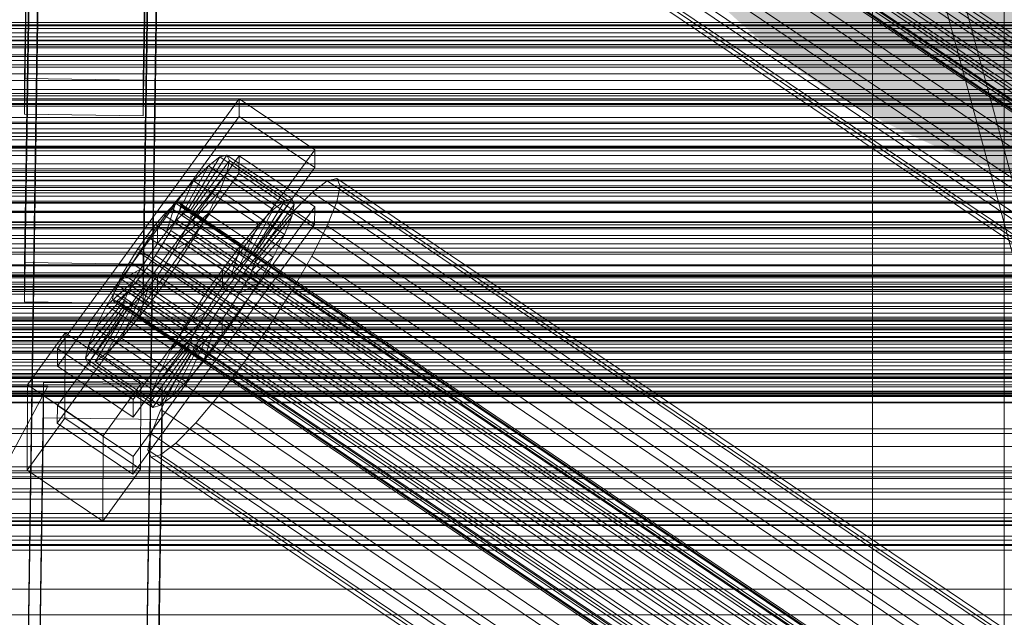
# Model space of a CAD drawing. Header units: millimetres. Extents: x -3490 to 61924, y -72580 to 6847.
# Tile 224 of 256: x -379 to -230, y -33507 to -33417. Entities that reach past the tile are written whole.
import ezdxf

# ---------------------------------------------------------------- set-up
doc = ezdxf.new("R2010")
doc.units = ezdxf.units.MM
for name, color, linetype, lineweight in [('COTAS_O', 1, 'Continuous', 0), ('COTAS_P', 1, 'Continuous', 0), ('frontal_briquetadora', 7, 'Continuous', 0), ('frontal_C01', 7, 'Continuous', 0), ('frontal_C02', 7, 'Continuous', 0), ('frontal_C03', 7, 'Continuous', 0), ('frontal_dosificador', 7, 'Continuous', 0), ('frontal_mezcladora', 7, 'Continuous', 0), ('frontal_secador', 7, 'Continuous', 0)]:
    doc.layers.add(name, color=color, linetype=linetype, lineweight=lineweight)
doc.dimstyles.new('R19_100', dxfattribs={"dimtxt": 250, "dimasz": 150, "dimexe": 150, "dimexo": 80, "dimgap": 100, "dimtad": 1, "dimtih": 1, "dimtoh": 1, "dimdsep": 46, "dimcen": 0.09, "dimadec": 0, "dimazin": 0, "dimtfac": 1, "dimtdec": 4, "dimtofl": 0, "dimtmove": 0, "dimatfit": 3, "dimfxl": 1, "dimtolj": 1, "dimtzin": 0, "dimarcsym": 0})

# ---------------------------------------------------------------- blocks, each defined once
blk = doc.blocks.new('DIM_R29_55')
at = {"layer": 'COTAS_P'}
for p, q in [((-3300, -33120), (-3150, -33075)), ((-60, -33120), (-210, -33075)), ((-3300, -34020), (-3300, -33120)), ((-3300, -33120), (-60, -33120)), ((-3300, -33120), (-3150, -33165)), ((-60, -33120), (-210, -33165)), ((-60, -34020), (-60, -33120))]:
    blk.add_line(p, q, dxfattribs=at)
blk.add_text('3240 P', height=250, dxfattribs=at).set_placement((-1680, -33020))
blk = doc.blocks.new('DIM_R29_57')
at = {"layer": 'COTAS_O'}
for p, q in [((-1725, -33700), (-1575, -33655)), ((1725, -33700), (1575, -33655)), ((-1725, -34400), (-1725, -33700)), ((-1725, -33700), (1725, -33700)), ((-1725, -33700), (-1575, -33745)), ((1725, -33700), (1575, -33745)), ((1725, -34400), (1725, -33700))]:
    blk.add_line(p, q, dxfattribs=at)
blk.add_text('3450 O', height=250, dxfattribs=at).set_placement((0, -33600))
blk = doc.blocks.new('DIM_R29_60')
at = {"layer": 'COTAS_O'}
for p, q in [((-650, -33700), (50, -33700)), ((50, -33700), (5, -33850)), ((50, -34900), (50, -33700)), ((50, -33700), (95, -33850)), ((50, -34900), (5, -34750)), ((50, -34900), (95, -34750)), ((-650, -34900), (50, -34900))]:
    blk.add_line(p, q, dxfattribs=at)
blk.add_text('1200 O', height=250, rotation=90, dxfattribs=at).set_placement((-50, -34300))

msp = doc.modelspace()

# ---------------------------------------------------------------- linework, layer by layer
at = {"layer": 'frontal_briquetadora'}
for p, q in [((-170, -33670), (-305, -33170)), ((-167, -33670), (-302, -33170))]:
    msp.add_line(p, q, dxfattribs=at)
at = {"layer": 'frontal_C01'}
for p, q in [((-378.512, -33425.737), (-375.644, -33230.626)), ((-357.646, -33230.872), (-360.514, -33425.982)), ((-378.512, -33431.13), (-375.644, -33236.019)), ((-360.514, -33431.375), (-357.646, -33236.264)), ((-361.332, -33330.967), (-147.533, -33475.195)), ((-362.578, -33332.921), (-148.779, -33477.149)), ((-358.68, -33331.98), (-144.881, -33476.209)), ((-363.648, -33334.777), (-149.85, -33479.005)), ((-360.017, -33333.9), (-146.218, -33478.128)), ((-361.352, -33335.654), (-147.554, -33479.883)), ((-364.989, -33337.701), (-151.191, -33481.93)), ((-364.471, -33336.407), (-150.672, -33480.635)), ((-362.596, -33337.124), (-148.798, -33481.352)), ((-365.168, -33338.571), (-151.369, -33482.8)), ((-364.995, -33338.957), (-151.196, -33483.186)), ((-364.482, -33338.834), (-150.683, -33483.062)), ((-363.664, -33338.208), (-149.865, -33482.436)), ((-349.002, -33339.99), (-164.693, -33464.325)), ((-341.52, -33342.851), (-157.211, -33467.185)), ((-352.519, -33345.505), (-168.21, -33469.84)), ((-345.291, -33348.269), (-160.982, -33472.603)), ((-378.512, -33546.325), (-375.644, -33351.214)), ((-355.541, -33350.742), (-171.232, -33475.077)), ((-357.646, -33351.459), (-360.514, -33546.57)), ((-349.061, -33353.22), (-164.752, -33477.554)), ((-357.863, -33355.344), (-173.554, -33479.679)), ((-378.512, -33551.717), (-375.644, -33356.607)), ((-360.514, -33551.963), (-357.646, -33356.852)), ((-352.572, -33357.367), (-168.263, -33481.701)), ((-359.326, -33358.997), (-175.016, -33483.331)), ((-359.83, -33361.452), (-175.521, -33485.786)), ((-355.584, -33360.427), (-171.275, -33484.762)), ((-359.341, -33362.542), (-175.032, -33486.876)), ((-357.893, -33362.192), (-173.584, -33486.527)), ((-250, -33373.251), (-250, -35948.844)), ((-250, -35953.656), (-250, -33378.064)), ((-425, -33420.808), (425, -33420.808)), ((-360.514, -33425.982), (-378.512, -33425.737)), ((-378.512, -33425.737), (-378.512, -33431.13)), ((-360.514, -33431.375), (-360.514, -33425.982)), ((-373.501, -33466.668), (-345.969, -33428.813)), ((-345.981, -33431.509), (-345.969, -33428.813)), ((-345.969, -33428.813), (-334.501, -33436.55)), ((-378.512, -33431.13), (-360.514, -33431.375)), ((-345.981, -33431.509), (-373.513, -33469.364)), ((-334.513, -33439.246), (-345.981, -33431.509)), ((425, -33432.363), (-425, -33432.363)), ((425, -33434.504), (-425, -33434.504)), ((-373.539, -33475.295), (-346.008, -33437.441)), ((-334.501, -33436.55), (-362.033, -33474.404)), ((-353.892, -33445.806), (-348.918, -33437.629)), ((-353.378, -33445.683), (-347.835, -33437.367)), ((-348.918, -33437.629), (-350.645, -33438.949)), ((-347.835, -33437.367), (-348.918, -33437.629)), ((-348.918, -33437.629), (-339.088, -33444.26)), ((-347.835, -33437.367), (-338.005, -33443.998)), ((-347.47, -33438.182), (-347.835, -33437.367)), ((-346.02, -33440.137), (-346.008, -33437.441)), ((-346.008, -33437.441), (-334.539, -33445.177)), ((-334.501, -33436.55), (-334.513, -33439.246)), ((-362.045, -33477.1), (-334.513, -33439.246)), ((-354.71, -33446.432), (-350.645, -33438.949)), ((-353.205, -33446.069), (-347.47, -33438.182)), ((-350.645, -33438.949), (-352.899, -33441.238)), ((-350.645, -33438.949), (-340.816, -33445.58)), ((-347.847, -33440.019), (-347.47, -33438.182)), ((-347.47, -33438.182), (-337.64, -33444.814)), ((-346.02, -33440.137), (-373.551, -33477.992)), ((-353.384, -33446.939), (-347.847, -33440.019)), ((-348.941, -33442.751), (-347.847, -33440.019)), ((-347.847, -33440.019), (-338.017, -33446.65)), ((-334.551, -33447.874), (-346.02, -33440.137)), ((-355.777, -33447.516), (-352.899, -33441.238)), ((-352.899, -33441.238), (-355.525, -33444.34)), ((-352.899, -33441.238), (-343.069, -33447.869)), ((-332.629, -33441.236), (-334.938, -33443.001)), ((-331.181, -33440.887), (-332.629, -33441.236)), ((-332.629, -33441.236), (-148.32, -33565.571)), ((-331.197, -33444.432), (-330.692, -33441.977)), ((-330.692, -33441.977), (-331.181, -33440.887)), ((-331.181, -33440.887), (-146.872, -33565.222)), ((-330.692, -33441.977), (-146.383, -33566.311)), ((-353.902, -33448.233), (-348.941, -33442.751)), ((-350.678, -33446.193), (-348.941, -33442.751)), ((-348.941, -33442.751), (-339.111, -33449.382)), ((-334.938, -33443.001), (-337.95, -33446.062)), ((-334.938, -33443.001), (-150.629, -33567.336)), ((-334.539, -33445.177), (-362.071, -33483.032)), ((-355.525, -33444.34), (-358.345, -33448.044)), ((-357.021, -33448.986), (-355.525, -33444.34)), ((-355.53, -33444.701), (-356.348, -33445.327)), ((-355.017, -33444.577), (-355.53, -33444.701)), ((-355.53, -33444.701), (-141.731, -33588.929)), ((-355.525, -33444.34), (-345.695, -33450.971)), ((-355.022, -33445.833), (-354.844, -33444.964)), ((-354.844, -33444.964), (-355.017, -33444.577)), ((-355.017, -33444.577), (-141.218, -33588.806)), ((-354.844, -33444.964), (-141.045, -33589.192)), ((-339.088, -33444.26), (-344.062, -33452.438)), ((-338.005, -33443.998), (-343.549, -33452.314)), ((-337.64, -33444.814), (-343.376, -33452.7)), ((-340.816, -33445.58), (-339.088, -33444.26)), ((-339.088, -33444.26), (-338.005, -33443.998)), ((-337.64, -33444.814), (-338.017, -33446.65)), ((-338.005, -33443.998), (-337.64, -33444.814)), ((-334.539, -33445.177), (-334.551, -33447.874)), ((-332.659, -33448.085), (-331.197, -33444.432)), ((-331.197, -33444.432), (-146.887, -33568.766)), ((-425, -33446.06), (425, -33446.06)), ((-357.415, -33446.411), (-358.659, -33447.88)), ((-356.348, -33445.327), (-357.415, -33446.411)), ((-357.415, -33446.411), (-143.617, -33590.639)), ((-356.348, -33445.327), (-142.549, -33589.555)), ((-355.777, -33447.516), (-354.71, -33446.432)), ((-355.541, -33447.128), (-355.022, -33445.833)), ((-355.022, -33445.833), (-141.224, -33590.062)), ((-354.725, -33449.863), (-350.678, -33446.193)), ((-354.71, -33446.432), (-353.892, -33445.806)), ((-344.88, -33453.063), (-354.71, -33446.432)), ((-353.892, -33445.806), (-353.378, -33445.683)), ((-344.062, -33452.438), (-353.892, -33445.806)), ((-353.205, -33446.069), (-353.384, -33446.939)), ((-343.549, -33452.314), (-353.378, -33445.683)), ((-353.378, -33445.683), (-353.205, -33446.069)), ((-343.376, -33452.7), (-353.205, -33446.069)), ((-352.938, -33450.111), (-350.678, -33446.193)), ((-350.678, -33446.193), (-340.848, -33452.825)), ((-340.816, -33445.58), (-344.88, -33453.063)), ((-338.017, -33446.65), (-343.554, -33453.57)), ((-343.069, -33447.869), (-340.816, -33445.58)), ((-337.95, -33446.062), (-341.461, -33450.209)), ((-338.017, -33446.65), (-339.111, -33449.382)), ((-337.95, -33446.062), (-153.641, -33570.396)), ((-362.083, -33485.728), (-334.551, -33447.874)), ((-358.345, -33448.044), (-361.166, -33452.096)), ((-358.659, -33447.88), (-359.995, -33449.635)), ((-358.659, -33447.88), (-144.861, -33592.109)), ((-358.345, -33448.044), (-358.357, -33450.74)), ((-348.515, -33454.675), (-358.345, -33448.044)), ((-357.021, -33448.986), (-355.777, -33447.516)), ((-356.363, -33448.758), (-355.541, -33447.128)), ((-345.947, -33454.147), (-355.777, -33447.516)), ((-355.541, -33447.128), (-141.742, -33591.356)), ((-353.902, -33448.233), (-354.725, -33449.863)), ((-353.384, -33446.939), (-353.902, -33448.233)), ((-344.073, -33454.864), (-353.902, -33448.233)), ((-343.554, -33453.57), (-353.384, -33446.939)), ((-343.069, -33447.869), (-345.947, -33454.147)), ((-345.695, -33450.971), (-343.069, -33447.869)), ((-334.981, -33452.686), (-332.659, -33448.085)), ((-332.659, -33448.085), (-148.35, -33572.419)), ((-359.995, -33449.635), (-361.332, -33451.554)), ((-146.196, -33593.863), (-359.995, -33449.635)), ((-358.357, -33450.74), (-357.021, -33448.986)), ((-357.434, -33450.614), (-356.363, -33448.758)), ((-347.191, -33455.617), (-357.021, -33448.986)), ((-356.363, -33448.758), (-142.565, -33592.987)), ((-339.111, -33449.382), (-344.073, -33454.864)), ((-339.111, -33449.382), (-340.848, -33452.825)), ((-359.693, -33452.66), (-358.357, -33450.74)), ((-358.68, -33452.568), (-357.434, -33450.614)), ((-358.357, -33450.74), (-348.527, -33457.371)), ((-357.434, -33450.614), (-143.635, -33594.842)), ((-354.725, -33449.863), (-355.796, -33451.719)), ((-355.796, -33451.719), (-352.938, -33450.111)), ((-355.569, -33454.236), (-352.938, -33450.111)), ((-344.895, -33456.495), (-354.725, -33449.863)), ((-352.938, -33450.111), (-343.108, -33456.742)), ((-348.515, -33454.675), (-345.695, -33450.971)), ((-345.695, -33450.971), (-347.191, -33455.617)), ((-341.461, -33450.209), (-345.231, -33455.16)), ((-341.461, -33450.209), (-157.152, -33574.543)), ((-361.166, -33452.096), (-363.797, -33456.222)), ((-361.332, -33451.554), (-362.578, -33453.509)), ((-361.332, -33451.554), (-147.533, -33595.783)), ((-359.693, -33452.66), (-361.166, -33452.096)), ((-361.166, -33452.096), (-351.336, -33458.728)), ((-360.939, -33454.614), (-359.693, -33452.66)), ((-360.017, -33454.488), (-358.68, -33452.568)), ((-349.863, -33459.291), (-359.693, -33452.66)), ((-358.68, -33452.568), (-144.881, -33596.796)), ((-355.796, -33451.719), (-357.042, -33453.673)), ((-345.966, -33458.35), (-355.796, -33451.719)), ((-344.062, -33452.438), (-344.88, -33453.063)), ((-343.549, -33452.314), (-344.062, -33452.438)), ((-343.554, -33453.57), (-343.376, -33452.7)), ((-343.376, -33452.7), (-343.549, -33452.314)), ((-338.003, -33457.923), (-334.981, -33452.686)), ((-334.981, -33452.686), (-150.672, -33577.021)), ((-362.578, -33453.509), (-363.648, -33455.364)), ((-362.578, -33453.509), (-148.779, -33597.737)), ((-357.042, -33453.673), (-358.378, -33455.593)), ((-357.042, -33453.673), (-355.569, -33454.236)), ((-347.212, -33460.304), (-357.042, -33453.673)), ((-345.947, -33454.147), (-347.191, -33455.617)), ((-344.88, -33453.063), (-345.947, -33454.147)), ((-340.848, -33452.825), (-344.895, -33456.495)), ((-344.073, -33454.864), (-343.554, -33453.57)), ((-340.848, -33452.825), (-343.108, -33456.742)), ((-363.648, -33455.364), (-364.471, -33456.995)), ((-360.939, -33454.614), (-363.797, -33456.222)), ((-363.648, -33455.364), (-149.85, -33599.593)), ((-362.01, -33456.469), (-360.939, -33454.614)), ((-361.352, -33456.242), (-360.017, -33454.488)), ((-351.109, -33461.245), (-360.939, -33454.614)), ((-360.017, -33454.488), (-146.218, -33598.716)), ((-358.378, -33455.593), (-359.714, -33457.347)), ((-358.39, -33458.289), (-355.569, -33454.236)), ((-358.378, -33455.593), (-358.39, -33458.289)), ((-348.548, -33462.224), (-358.378, -33455.593)), ((-355.569, -33454.236), (-345.739, -33460.868)), ((-351.336, -33458.728), (-348.515, -33454.675)), ((-345.231, -33455.16), (-349.002, -33460.578)), ((-348.527, -33457.371), (-348.515, -33454.675)), ((-347.191, -33455.617), (-348.527, -33457.371)), ((-160.922, -33579.494), (-345.231, -33455.16)), ((-344.895, -33456.495), (-344.073, -33454.864)), ((-363.797, -33456.222), (-366.057, -33460.139)), ((-362.01, -33456.469), (-366.057, -33460.139)), ((-364.471, -33456.995), (-364.989, -33458.289)), ((-364.471, -33456.995), (-150.672, -33601.223)), ((-363.797, -33456.222), (-353.967, -33462.853)), ((-362.833, -33458.1), (-362.01, -33456.469)), ((-362.596, -33457.712), (-361.352, -33456.242)), ((-352.18, -33463.101), (-362.01, -33456.469)), ((-361.352, -33456.242), (-147.554, -33600.47)), ((-345.966, -33458.35), (-344.895, -33456.495)), ((-343.108, -33456.742), (-345.966, -33458.35)), ((-343.108, -33456.742), (-345.739, -33460.868)), ((-362.833, -33458.1), (-367.794, -33463.582)), ((-364.989, -33458.289), (-365.168, -33459.159)), ((-364.989, -33458.289), (-151.191, -33602.517)), ((-363.664, -33458.796), (-362.596, -33457.712)), ((-363.351, -33459.394), (-362.833, -33458.1)), ((-353.003, -33464.731), (-362.833, -33458.1)), ((-362.596, -33457.712), (-148.798, -33601.94)), ((-359.714, -33457.347), (-361.21, -33461.993)), ((-361.21, -33461.993), (-358.39, -33458.289)), ((-359.714, -33457.347), (-360.958, -33458.817)), ((-349.884, -33463.978), (-359.714, -33457.347)), ((-358.39, -33458.289), (-348.56, -33464.92)), ((-348.527, -33457.371), (-349.863, -33459.291)), ((-347.212, -33460.304), (-345.966, -33458.35)), ((-341.52, -33463.438), (-338.003, -33457.923)), ((-338.003, -33457.923), (-153.694, -33582.258)), ((-363.351, -33459.394), (-368.888, -33466.314)), ((-366.057, -33460.139), (-367.794, -33463.582)), ((-362.025, -33459.901), (-366.09, -33467.384)), ((-366.057, -33460.139), (-356.228, -33466.771)), ((-365.168, -33459.159), (-364.995, -33459.545)), ((-365.168, -33459.159), (-151.369, -33603.387)), ((-364.995, -33459.545), (-364.482, -33459.421)), ((-364.995, -33459.545), (-151.196, -33603.773)), ((-364.482, -33459.421), (-363.664, -33458.796)), ((-364.482, -33459.421), (-150.683, -33603.65)), ((-360.958, -33458.817), (-363.836, -33465.095)), ((-363.664, -33458.796), (-149.865, -33603.024)), ((-363.53, -33460.264), (-363.351, -33459.394)), ((-353.521, -33466.025), (-363.351, -33459.394)), ((-362.025, -33459.901), (-362.843, -33460.526)), ((-360.958, -33458.817), (-362.025, -33459.901)), ((-352.196, -33466.532), (-362.025, -33459.901)), ((-351.128, -33465.448), (-360.958, -33458.817)), ((-353.967, -33462.853), (-351.336, -33458.728)), ((-351.336, -33458.728), (-349.863, -33459.291)), ((-349.863, -33459.291), (-351.109, -33461.245)), ((-363.53, -33460.264), (-369.265, -33468.15)), ((-363.357, -33460.65), (-368.9, -33468.966)), ((-362.843, -33460.526), (-367.817, -33468.704)), ((-363.357, -33460.65), (-363.53, -33460.264)), ((-353.7, -33466.895), (-363.53, -33460.264)), ((-362.843, -33460.526), (-363.357, -33460.65)), ((-353.527, -33467.281), (-363.357, -33460.65)), ((-353.014, -33467.158), (-362.843, -33460.526)), ((-353.967, -33462.853), (-351.109, -33461.245)), ((-349.002, -33460.578), (-352.519, -33466.093)), ((-351.109, -33461.245), (-352.18, -33463.101)), ((-349.002, -33460.578), (-164.693, -33584.912)), ((-345.739, -33460.868), (-348.56, -33464.92)), ((-348.548, -33462.224), (-347.212, -33460.304)), ((-345.739, -33460.868), (-347.212, -33460.304)), ((-363.836, -33465.095), (-361.21, -33461.993)), ((-361.21, -33461.993), (-351.38, -33468.624)), ((-356.228, -33466.771), (-353.967, -33462.853)), ((-356.228, -33466.771), (-352.18, -33463.101)), ((-352.18, -33463.101), (-353.003, -33464.731)), ((-349.884, -33463.978), (-348.548, -33462.224)), ((-348.56, -33464.92), (-348.548, -33462.224)), ((-378.086, -33472.168), (-372.35, -33464.282)), ((-372.408, -33477.223), (-372.35, -33464.282)), ((-372.35, -33464.282), (-360.882, -33472.018)), ((-367.794, -33463.582), (-368.888, -33466.314)), ((-367.794, -33463.582), (-357.964, -33470.213)), ((-351.38, -33468.624), (-349.884, -33463.978)), ((-351.128, -33465.448), (-349.884, -33463.978)), ((-345.291, -33468.856), (-341.52, -33463.438)), ((-341.52, -33463.438), (-157.211, -33587.773)), ((-366.09, -33467.384), (-363.836, -33465.095)), ((-363.836, -33465.095), (-354.006, -33471.726)), ((-359.058, -33472.945), (-353.521, -33466.025)), ((-357.964, -33470.213), (-353.003, -33464.731)), ((-352.519, -33466.093), (-355.541, -33471.33)), ((-354.006, -33471.726), (-351.128, -33465.448)), ((-353.521, -33466.025), (-353.7, -33466.895)), ((-353.003, -33464.731), (-353.521, -33466.025)), ((-352.519, -33466.093), (-168.21, -33590.428)), ((-352.196, -33466.532), (-351.128, -33465.448)), ((-348.56, -33464.92), (-351.38, -33468.624)), ((-373.501, -33466.668), (-373.513, -33469.364)), ((-362.033, -33474.404), (-373.501, -33466.668)), ((-368.888, -33466.314), (-369.265, -33468.15)), ((-368.888, -33466.314), (-359.058, -33472.945)), ((-367.817, -33468.704), (-366.09, -33467.384)), ((-366.09, -33467.384), (-356.26, -33474.015)), ((-359.436, -33474.782), (-353.7, -33466.895)), ((-359.07, -33475.597), (-353.527, -33467.281)), ((-357.987, -33475.335), (-353.014, -33467.158)), ((-357.964, -33470.213), (-356.228, -33466.771)), ((-356.26, -33474.015), (-352.196, -33466.532)), ((-353.7, -33466.895), (-353.527, -33467.281)), ((-353.527, -33467.281), (-353.014, -33467.158)), ((-353.014, -33467.158), (-352.196, -33466.532)), ((-369.265, -33468.15), (-368.9, -33468.966)), ((-369.265, -33468.15), (-359.436, -33474.782)), ((-368.9, -33468.966), (-367.817, -33468.704)), ((-368.9, -33468.966), (-359.07, -33475.597)), ((-367.817, -33468.704), (-357.987, -33475.335)), ((-351.38, -33468.624), (-354.006, -33471.726)), ((-349.061, -33473.807), (-345.291, -33468.856)), ((-345.291, -33468.856), (-160.982, -33593.191)), ((-373.513, -33469.364), (-362.045, -33477.1)), ((-359.058, -33472.945), (-357.964, -33470.213)), ((-378.512, -33666.912), (-375.644, -33471.802)), ((-375.644, -33477.194), (-375.644, -33471.802)), ((-375.644, -33471.802), (-357.646, -33472.047)), ((-360.882, -33472.018), (-366.618, -33479.904)), ((-360.882, -33472.018), (-360.939, -33484.96)), ((-357.646, -33472.047), (-360.514, -33667.158)), ((-355.541, -33471.33), (-357.863, -33475.931)), ((-357.646, -33472.047), (-357.646, -33477.44)), ((-354.006, -33471.726), (-356.26, -33474.015)), ((-355.541, -33471.33), (-171.232, -33595.665)), ((-378.086, -33472.168), (-378.143, -33485.109)), ((-366.618, -33479.904), (-378.086, -33472.168)), ((-359.436, -33474.782), (-359.058, -33472.945)), ((-362.045, -33477.1), (-362.033, -33474.404)), ((-359.07, -33475.597), (-359.436, -33474.782)), ((-356.26, -33474.015), (-357.987, -33475.335)), ((-352.572, -33477.954), (-349.061, -33473.807)), ((-349.061, -33473.807), (-164.752, -33598.142)), ((-373.539, -33475.295), (-373.551, -33477.992)), ((-362.071, -33483.032), (-373.539, -33475.295)), ((-357.863, -33475.931), (-359.326, -33479.584)), ((-357.987, -33475.335), (-359.07, -33475.597)), ((-357.863, -33475.931), (-173.554, -33600.266)), ((-378.512, -33672.305), (-375.644, -33477.194)), ((-372.408, -33477.223), (-378.143, -33485.109)), ((-357.646, -33477.44), (-375.644, -33477.194)), ((-373.551, -33477.992), (-362.083, -33485.728)), ((-360.939, -33484.96), (-372.408, -33477.223)), ((-360.514, -33672.55), (-357.646, -33477.44)), ((-355.584, -33481.015), (-352.572, -33477.954)), ((-352.572, -33477.954), (-168.263, -33602.289)), ((-359.326, -33479.584), (-359.83, -33482.039)), ((-359.326, -33479.584), (-175.016, -33603.919)), ((-366.675, -33492.846), (-366.618, -33479.904)), ((-357.893, -33482.78), (-355.584, -33481.015)), ((-355.584, -33481.015), (-171.275, -33605.349)), ((-359.83, -33482.039), (-359.341, -33483.129)), ((-359.83, -33482.039), (-175.521, -33606.374)), ((-362.083, -33485.728), (-362.071, -33483.032)), ((-359.341, -33483.129), (-357.893, -33482.78)), ((-359.341, -33483.129), (-175.032, -33607.464)), ((-357.893, -33482.78), (-173.584, -33607.114)), ((-378.143, -33485.109), (-366.675, -33492.846)), ((-366.675, -33492.846), (-360.939, -33484.96))]:
    msp.add_line(p, q, dxfattribs=at)
at = {"layer": 'frontal_C02'}
for p, q in [((-250, -32921.727), (-250, -35767.183)), ((-250, -35771.953), (-250, -32926.497)), ((-378.512, -33453.649), (-375.644, -33260.244)), ((-357.646, -33260.487), (-360.514, -33453.892)), ((-378.512, -33459.61), (-375.644, -33266.205)), ((-360.514, -33459.853), (-357.646, -33266.448)), ((-425, -33448.296), (425, -33448.296)), ((-360.514, -33453.892), (-378.512, -33453.649)), ((-378.512, -33453.649), (-378.512, -33459.61)), ((-360.514, -33459.853), (-360.514, -33453.892)), ((425, -33459.75), (-425, -33459.75)), ((-378.512, -33459.61), (-360.514, -33459.853)), ((430, -33462.372), (-430, -33462.372)), ((425, -33463.437), (-425, -33463.437)), ((430, -33467.372), (-430, -33467.372)), ((-430, -33575.372), (-375, -33472.372)), ((-375, -33472.372), (-430, -33472.372)), ((-425, -33474.891), (425, -33474.891))]:
    msp.add_line(p, q, dxfattribs=at)
at = {"layer": 'frontal_C03'}
for p, q in [((1250, -33417.245), (-1250, -33417.245)), ((1250, -33418.126), (-1250, -33418.126)), ((1250, -33418.78), (-1250, -33418.78)), ((1250, -33421.087), (-1250, -33421.087)), ((-1250, -33422.145), (1250, -33422.145)), ((1250, -33424.997), (-1250, -33424.997)), ((1250, -33426.054), (-1250, -33426.054)), ((1250, -33428.361), (-1250, -33428.361)), ((1250, -33429.015), (-1250, -33429.015)), ((1250, -33429.896), (-1250, -33429.896)), ((-1250, -33432.562), (1250, -33432.562)), ((-1250, -33433.359), (1250, -33433.359)), ((-1250, -33433.944), (1250, -33433.944)), ((-1250, -33436.282), (1250, -33436.282)), ((-1250, -33437.411), (1250, -33437.411)), ((1250, -33439.703), (-1250, -33439.703)), ((1250, -33440.584), (-1250, -33440.584)), ((-1250, -33441.13), (1250, -33441.13)), ((1250, -33441.237), (-1250, -33441.237)), ((-1250, -33442.727), (1250, -33442.727)), ((1250, -33443.545), (-1250, -33443.545)), ((-1250, -33444.602), (1250, -33444.602)), ((1250, -33447.454), (-1250, -33447.454)), ((-1250, -33447.574), (1250, -33447.574)), ((1250, -33448.512), (-1250, -33448.512)), ((-1250, -33449.53), (1250, -33449.53)), ((1250, -33450.819), (-1250, -33450.819)), ((1250, -33451.473), (-1250, -33451.473)), ((1250, -33452.354), (-1250, -33452.354)), ((-1268, -33455.548), (1268, -33455.548)), ((-1250, -33455.174), (1250, -33455.174)), ((-1268, -33455.772), (1268, -33455.772)), ((-1268, -33455.936), (1268, -33455.936)), ((-1268, -33456.594), (1268, -33456.594)), ((-1268, -33456.911), (1268, -33456.911)), ((-1268, -33457.957), (1268, -33457.957)), ((-1268, -33458.407), (1268, -33458.407)), ((1250, -33457.356), (-1250, -33457.356)), ((-1268, -33459.77), (1268, -33459.77)), ((-1268, -33460.32), (1268, -33460.32)), ((-1268, -33461.907), (1268, -33461.907)), ((1268, -33462.521), (-1268, -33462.521)), ((1250, -33462.16), (-1250, -33462.16)), ((1250, -33463.042), (-1250, -33463.042)), ((-1268, -33464.224), (1268, -33464.224)), ((-1250, -33463.413), (1250, -33463.413)), ((1250, -33463.695), (-1250, -33463.695)), ((-1268, -33464.86), (1268, -33464.86)), ((-1250, -33465.671), (1250, -33465.671)), ((1250, -33466.003), (-1250, -33466.003)), ((-1268, -33466.563), (1268, -33466.563)), ((-1268, -33467.177), (1268, -33467.177)), ((-1250, -33467.06), (1250, -33467.06)), ((-1268, -33468.764), (1268, -33468.764)), ((-1268, -33469.314), (1268, -33469.314)), ((1250, -33469.912), (-1250, -33469.912)), ((-1268, -33470.677), (1268, -33470.677)), ((-1268, -33471.127), (1268, -33471.127)), ((1250, -33470.969), (-1250, -33470.969)), ((-1250, -33471.728), (1250, -33471.728)), ((-1268, -33472.173), (1268, -33472.173)), ((-1268, -33472.49), (1268, -33472.49)), ((-1268, -33473.148), (1268, -33473.148)), ((-1268, -33473.312), (1268, -33473.312)), ((-1268, -33473.536), (1268, -33473.536)), ((1250, -33473.277), (-1250, -33473.277)), ((-1250, -33473.91), (1250, -33473.91)), ((1250, -33473.93), (-1250, -33473.93)), ((1250, -33474.812), (-1250, -33474.812)), ((-1250, -33479.554), (1250, -33479.554)), ((-1250, -33481.51), (1250, -33481.51)), ((1250, -33484.618), (-1250, -33484.618)), ((1250, -33485.499), (-1250, -33485.499)), ((1250, -33486.153), (-1250, -33486.153)), ((-1250, -33486.357), (1250, -33486.357)), ((-1250, -33487.954), (1250, -33487.954)), ((1250, -33488.46), (-1250, -33488.46)), ((-1250, -33489.517), (1250, -33489.517)), ((-1250, -33491.673), (1250, -33491.673)), ((1250, -33492.37), (-1250, -33492.37)), ((-1250, -33492.802), (1250, -33492.802)), ((1250, -33493.427), (-1250, -33493.427)), ((-1250, -33495.14), (1250, -33495.14)), ((-1250, -33495.725), (1250, -33495.725)), ((1250, -33495.734), (-1250, -33495.734)), ((1250, -33496.388), (-1250, -33496.388)), ((-1250, -33496.522), (1250, -33496.522)), ((1250, -33497.269), (-1250, -33497.269)), ((1250, -33507.076), (-1250, -33507.076))]:
    msp.add_line(p, q, dxfattribs=at)
at = {"layer": 'frontal_dosificador'}
for p, q in [((-230, -33900), (-230, -32340)), ((-230, -33440), (-1770, -33440))]:
    msp.add_line(p, q, dxfattribs=at)
at = {"layer": 'frontal_mezcladora'}
for p, q in [((-950, -33428.8), (-160, -33428.8)), ((-950, -33429.522), (-160, -33429.522)), ((-950, -33431.64), (-160, -33431.64)), ((-950, -33435.009), (-160, -33435.009)), ((-950, -33439.4), (-160, -33439.4)), ((-950, -33444.513), (-160, -33444.513)), ((-160, -33450), (-950, -33450)), ((-950, -33455.487), (-160, -33455.487)), ((-950, -33460.6), (-160, -33460.6)), ((-950, -33464.991), (-160, -33464.991)), ((-950, -33468.36), (-160, -33468.36)), ((-950, -33470.478), (-160, -33470.478)), ((-950, -33471.2), (-160, -33471.2))]:
    msp.add_line(p, q, dxfattribs=at)
at = {"layer": 'frontal_secador'}
for p, q in [((-1250, -33417.588), (1250, -33417.588)), ((1250, -33417.611), (-1250, -33417.611)), ((1250, -33417.728), (-1250, -33417.728)), ((-1250, -33419.387), (1250, -33419.387)), ((1250, -33419.918), (-1250, -33419.918)), ((-1250, -33420), (1250, -33420)), ((1250, -33420.588), (-1250, -33420.588)), ((1250, -33422.387), (-1250, -33422.387)), ((1250, -33423), (-1250, -33423)), ((-1250, -33423.65), (1250, -33423.65)), ((1250, -33424), (-1250, -33424)), ((1250, -33427.382), (-1250, -33427.382)), ((-1250, -33428), (1250, -33428)), ((1250, -33429.689), (-1250, -33429.689)), ((1250, -33434), (-1250, -33434)), ((1250, -33434.545), (-1250, -33434.545)), ((1250, -33436), (-1250, -33436)), ((1250, -33436.144), (-1250, -33436.144)), ((1250, -33436.709), (-1250, -33436.709)), ((1250, -33438.686), (-1250, -33438.686)), ((1250, -33440), (-1250, -33440)), ((1320, -33442), (-1320, -33442)), ((1320, -33442.273), (-1320, -33442.273)), ((1250, -33442), (-1250, -33442)), ((1320, -33443.072), (-1320, -33443.072)), ((1320, -33444.343), (-1320, -33444.343)), ((1250, -33444.651), (-1250, -33444.651)), ((1320, -33446), (-1320, -33446)), ((1250, -33445.859), (-1250, -33445.859)), ((-1250, -33446), (1250, -33446)), ((1320, -33447.929), (-1320, -33447.929)), ((-1320, -33450), (1320, -33450)), ((-1250, -33450), (1250, -33450)), ((1320, -33452.071), (-1320, -33452.071)), ((1320, -33454), (-1320, -33454)), ((1250, -33454.141), (-1250, -33454.141)), ((1320, -33455.657), (-1320, -33455.657)), ((1320, -33456.928), (-1320, -33456.928)), ((1320, -33457.727), (-1320, -33457.727)), ((1320, -33458), (-1320, -33458)), ((1250, -33457.285), (-1250, -33457.285)), ((1250, -33458), (-1250, -33458)), ((1250, -33461.314), (-1250, -33461.314)), ((1250, -33463.856), (-1250, -33463.856)), ((1250, -33465.455), (-1250, -33465.455)), ((1250, -33466), (-1250, -33466)), ((1360, -33473.5), (-1360, -33473.5)), ((1360, -33474.863), (-1360, -33474.863)), ((1250, -33473.75), (-1250, -33473.75)), ((1360, -33478.859), (-1360, -33478.859)), ((1360, -33485.216), (-1360, -33485.216)), ((1250, -33492.924), (-1250, -33492.924)), ((1360, -33493.5), (-1360, -33493.5)), ((1360, -33503.147), (-1360, -33503.147))]:
    msp.add_line(p, q, dxfattribs=at)

# ---------------------------------------------------------------- dimensions: what is measured, and where the dimension line sits
at = {"layer": 'COTAS_O'}
for p1, p2, distance, picture, middle in [((-650, -34900), (-650, -33700), -700, 'DIM_R29_60', (50, -34300)), ((-1725, -34400), (1725, -34400), 700, 'DIM_R29_57', (0, -33700))]:
    dim = msp.add_aligned_dim(p1=p1, p2=p2, distance=distance, text='<> O', dimstyle='R19_100', dxfattribs=at)
    dim.commit()
    dim.dimension.update_dxf_attribs({"geometry": picture, "text_midpoint": middle})
at = {"layer": 'COTAS_P'}
dim = msp.add_aligned_dim(p1=(-3300, -34020), p2=(-60, -34020), distance=900, text='<> P', dimstyle='R19_100', dxfattribs=at)
dim.commit()
dim.dimension.update_dxf_attribs({"geometry": 'DIM_R29_55', "text_midpoint": (-1680, -33120)})

doc.saveas('drawing.dxf')
